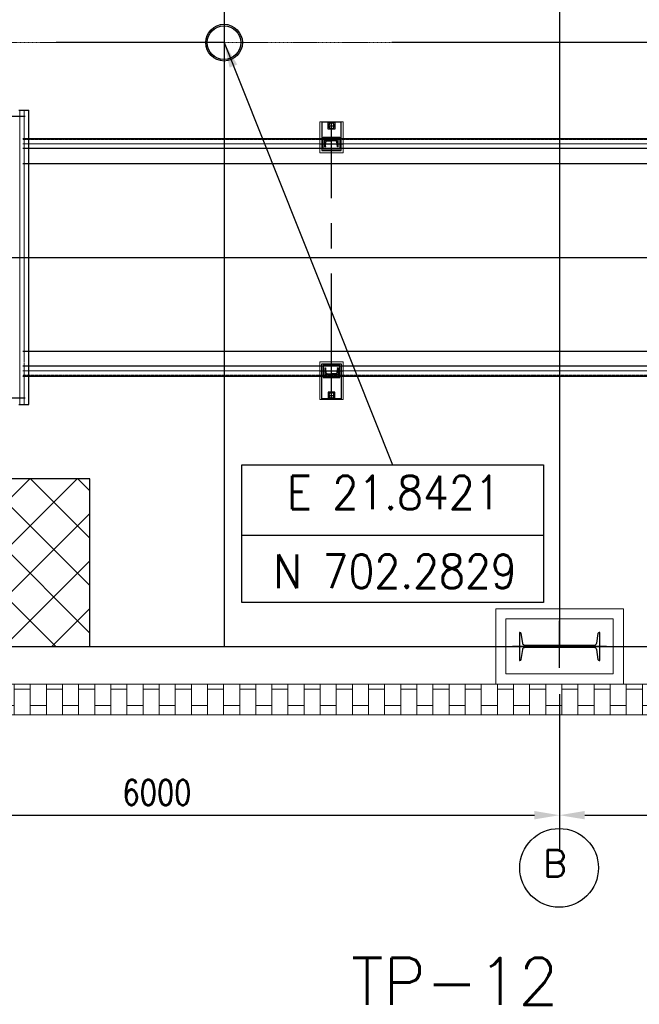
# Model space of a CAD drawing. Header units: inches. Extents: x -204116 to 930598, y -391373 to 256461.
# Tile 131 of 225: x 362699 to 367315, y -212041 to -204703. Entities that reach past the tile are written whole.
import ezdxf
from ezdxf.enums import TextEntityAlignment as Align
from ezdxf.lldxf.tags import DXFTag

# ---------------------------------------------------------------- set-up
doc = ezdxf.new("R2010")
doc.units = ezdxf.units.IN
doc.header["$LTSCALE"] = 10
doc.header["$MEASUREMENT"] = 0
doc.header["$PDMODE"] = 1
doc.header["$PDSIZE"] = 1000
for name, pattern in [('CENTER', [2, 1.25, -0.25, 0.25, -0.25]), ('CONTINOUS', [0]), ('HIDDEN', [0.375, 0.25, -0.125]), ('PHANTOM2', [1.25, 0.625, -0.125, 0.125, -0.125, 0.125, -0.125])]:
    doc.linetypes.add(name, pattern=pattern)
doc.layers.get('Defpoints').update_dxf_attribs({"lineweight": 25})
doc.layers.add('BELT', color=4, linetype='Continuous')
doc.layers.add('EQP', color=71, linetype='Continuous')
for name, color, linetype, lineweight in [('BEV0002', 1, 'CENTER', 9), ('cen', 2, 'CENTER2', 25), ('CENTER', 2, 'CENTER', 25), ('CTEXT2', 3, 'Continuous', 25), ('HIDDEN', 1, 'HIDDEN', 25), ('HIDEN', 8, 'CONTINOUS', 9), ('OBJECT', 7, 'Continuous', 25), ('P', 5, 'PHANTOM2', 9), ('TEXT', 3, 'Continuous', 25)]:
    doc.layers.add(name, color=color, linetype=linetype, lineweight=lineweight)
doc.styles.add('MIC', font='romans.shx', dxfattribs={"width": 0.8})
doc.styles.add('romans', font='romans.shx', dxfattribs={"width": 0.8})
doc.styles.add('S3', font='romans.shx', dxfattribs={"width": 0.8})
doc.styles.get("Standard").update_dxf_attribs({"font": 'simplex.shx'})
tags = doc.linetypes.add('CENTER2', pattern=[1.125, 0.75, -0.125, 0.125, -0.125]).pattern_tags.tags
tags[10:11] = [DXFTag(74, 4), DXFTag(75, 0), DXFTag(340, '0'), DXFTag(46, 1.0), DXFTag(50, 0.0), DXFTag(44, 0.0), DXFTag(45, 0.0)]
tags[8:9] = [DXFTag(74, 4), DXFTag(75, 0), DXFTag(340, '0'), DXFTag(46, 1.0), DXFTag(50, 0.0), DXFTag(44, 0.0), DXFTag(45, 0.0)]
tags[6:7] = [DXFTag(74, 4), DXFTag(75, 0), DXFTag(340, '0'), DXFTag(46, 1.0), DXFTag(50, 0.0), DXFTag(44, 0.0), DXFTag(45, 0.0)]
tags[4:5] = [DXFTag(74, 4), DXFTag(75, 0), DXFTag(340, '0'), DXFTag(46, 1.0), DXFTag(50, 0.0), DXFTag(44, 0.0), DXFTag(45, 0.0)]
doc.dimstyles.new('1_75', dxfattribs={"dimscale": 75, "dimtxt": 2.5, "dimasz": 2.5, "dimexe": 1, "dimexo": 2, "dimgap": 1, "dimtad": 1, "dimtoh": 1, "dimdec": 0, "dimzin": 9, "dimdsep": 46, "dimtxsty": 'MIC', "dimcen": 2.5, "dimclrd": 1, "dimclre": 1, "dimclrt": 256, "dimadec": 0, "dimazin": 0, "dimtfac": 1, "dimtdec": 0, "dimtmove": 2, "dimatfit": 3, "dimfxl": 1, "dimlwd": -1, "dimlwe": -1, "dimarcsym": 0})

# ---------------------------------------------------------------- blocks, each defined once
blk = doc.blocks.new('ss')
for p, q in [((1740804.4, -1566403.1, 1912505.1), (1740804.4, -1566453.1, 1912505.1)), ((1740854.4, -1566403.1, 1912505.1), (1740804.4, -1566403.1, 1912505.1)), ((1740852.3, -1566408.7, 1912505.1), (1740817.5, -1566412.4, 1912505.1)), ((1740854.4, -1566403.1, 1912505.1), (1740854.4, -1566406.3, 1912505.1)), ((1742500.4, -1566403.1, 1912505.1), (1742500.4, -1566406.3, 1912505.1)), ((1742500.4, -1566403.1, 1912505.1), (1742550.4, -1566403.1, 1912505.1)), ((1742502.6, -1566408.7, 1912505.1), (1742537.4, -1566412.4, 1912505.1)), ((1742550.4, -1566403.1, 1912505.1), (1742550.4, -1566453.1, 1912505.1)), ((1740804.4, -1566503.1, 1912505.1), (1740804.4, -1566453.1, 1912505.1)), ((1740809.4, -1566421.3, 1912505.1), (1740809.4, -1566453.1, 1912505.1)), ((1740809.4, -1566485, 1912505.1), (1740809.4, -1566453.1, 1912505.1)), ((1742545.4, -1566421.3, 1912505.1), (1742545.4, -1566453.1, 1912505.1)), ((1742545.4, -1566485, 1912505.1), (1742545.4, -1566453.1, 1912505.1)), ((1742550.4, -1566503.1, 1912505.1), (1742550.4, -1566453.1, 1912505.1)), ((1740854.4, -1566503.1, 1912505.1), (1740804.4, -1566503.1, 1912505.1)), ((1740852.3, -1566497.6, 1912505.1), (1740817.5, -1566493.9, 1912505.1)), ((1740854.4, -1566503.1, 1912505.1), (1740854.4, -1566500, 1912505.1)), ((1742500.4, -1566503.1, 1912505.1), (1742500.4, -1566500, 1912505.1)), ((1742500.4, -1566503.1, 1912505.1), (1742550.4, -1566503.1, 1912505.1)), ((1742502.6, -1566497.6, 1912505.1), (1742537.4, -1566493.9, 1912505.1))]:
    blk.add_line(p, q)
at = {"elevation": 1912505.1}
for points in [[(1740882.4, -1566525.6), (1740671.1, -1566525.6), (1740671.1, -1566380.6), (1740882.4, -1566380.6)], [(1742472.4, -1566525.6), (1742732.7, -1566525.6), (1742732.7, -1566380.6), (1742472.4, -1566380.6)], [(1740672.2, -1566478.1), (1740722.2, -1566478.1), (1740722.2, -1566428.1), (1740672.2, -1566428.1)], [(1742731.6, -1566478.1), (1742681.6, -1566478.1), (1742681.6, -1566428.1), (1742731.6, -1566428.1)]]:
    blk.add_lwpolyline(points, close=True, dxfattribs=at)
at = {"linetype": 'Continuous', "elevation": 1912505.1}
for points in [[(1740872.4, -1566515.6), (1740872.4, -1566390.6), (1740782.4, -1566390.6), (1740782.4, -1566515.6)], [(1742482.4, -1566515.6), (1742482.4, -1566390.6), (1742572.4, -1566390.6), (1742572.4, -1566515.6)]]:
    blk.add_lwpolyline(points, close=True, dxfattribs=at)
for centre in [(1740697.2, -1566453.1, 1912505.1), (1742706.6, -1566453.1, 1912505.1)]:
    blk.add_circle(centre, 20.8)
for centre, radius, start, end in [((1740818.4, -1566421.3, 1912505.1), 9, 96, 180), ((1740852, -1566406.3, 1912505.1), 2.4, 276, 0), ((1742502.8, -1566406.3, 1912505.1), 2.4, 180, 264), ((1742536.4, -1566421.3, 1912505.1), 9, 360, 84), ((1740818.4, -1566485, 1912505.1), 9, 180, 264), ((1742536.4, -1566485, 1912505.1), 9, 276, 360), ((1740852, -1566500, 1912505.1), 2.4, 0, 84), ((1742502.8, -1566500, 1912505.1), 2.4, 96, 180)]:
    blk.add_arc(centre, radius, start, end)
at = {"layer": 'CENTER', "ltscale": 75}
for p, q in [((1740832.4, -1566365.6, 1912505.1), (1740832.4, -1566540.6, 1912505.1)), ((1740832.4, -1566365.6, 1912505.1), (1740832.4, -1566540.6, 1912505.1)), ((1742522.4, -1566365.6, 1912505.1), (1742522.4, -1566540.6, 1912505.1)), ((1742522.4, -1566365.6, 1912505.1), (1742522.4, -1566540.6, 1912505.1)), ((1742736.4, -1566453.1, 1912505.1), (1740667.5, -1566453.1, 1912505.1)), ((1740697.2, -1566428.1, 1912505.1), (1740697.2, -1566478.1, 1912505.1)), ((1742706.6, -1566428.1, 1912505.1), (1742706.6, -1566478.1, 1912505.1))]:
    blk.add_line(p, q, dxfattribs=at)
at = {"layer": 'HIDEN', "color": 8, "ltscale": 25, "elevation": 1912505.1}
for points in [[(1740897.4, -1566540.6), (1740667.5, -1566540.6), (1740667.5, -1566365.6), (1740897.4, -1566365.6)], [(1742457.4, -1566540.6), (1742736.4, -1566540.6), (1742736.4, -1566365.6), (1742457.4, -1566365.6)]]:
    blk.add_lwpolyline(points, close=True, dxfattribs=at)
blk = doc.blocks.new('TakeUp Plan')
at = {"color": 1}
for p, q in [((1218.7, 1050, -2), (782.1, 1050, -2)), ((1218.7, -1050, -2), (782.1, -1050, -2))]:
    blk.add_line(p, q, dxfattribs=at)
for p, q in [((1171.4, 1097.5, -7), (1245.9, 1097.5, -2.4)), ((1245.9, -1097.5, -6.5), (1245.9, 1097.5, -2.4)), ((1171.4, -1097.5, -2), (1245.9, -1097.5, -6.5))]:
    blk.add_line(p, q)
at = {"layer": 'BEV0002'}
blk.add_line((1210.9, -1097.5, -6.5), (1210.9, 1097.5, -2.4), dxfattribs=at)
at = {"layer": 'P', "color": 0, "linetype": 'Continuous', "elevation": -6.9}
blk.add_lwpolyline([(1179.7, 1097.5), (1179.7, -1097.5)], dxfattribs=at)
blk = doc.blocks.new('MB 600')
at = {"layer": 'cen'}
for p, q in [((1434932.6, -1594060.7, -4420572.3), (1434932.6, -1594410.7, -4420572.3)), ((1434582.6, -1594220.1, -4420572.3), (1435282.6, -1594220.1, -4420572.3))]:
    blk.add_line(p, q, dxfattribs=at)
at = {"layer": 'EQP', "color": 3, "ltscale": 0.05, "elevation": -4420572.3}
blk.add_lwpolyline([(1434632.6, -1594115.1), (1434632.6, -1594325.1), (1434637.3, -1594325.1, 0.373885), (1434647.2, -1594316.5), (1434657.4, -1594243.3, -0.373885), (1434677.2, -1594226.1), (1435188, -1594226.1, -0.373885), (1435207.8, -1594243.3), (1435218.1, -1594316.5, 0.373885), (1435228, -1594325.1), (1435232.6, -1594325.1), (1435232.6, -1594115.1), (1435227.9, -1594115.1, 0.373885), (1435218, -1594123.7), (1435207.8, -1594196.8, -0.373885), (1435188, -1594214.1), (1434677.2, -1594214.1, -0.373885), (1434657.4, -1594196.9), (1434647.2, -1594123.7, 0.373885), (1434637.2, -1594115.1)], format="xyb", close=True, dxfattribs=at)
blk = doc.blocks.new('*D504')
at = {"color": 1, "transparency": 16777216}
for p, q in [((360721, -209683.7), (360721, -210894.4)), ((366721, -209729.4), (366721, -210894.4)), ((360908.5, -210631.9), (366533.5, -210631.9))]:
    blk.add_line(p, q, dxfattribs=at)
for points in [[(360908.5, -210600.6), (360908.5, -210663.1), (360721, -210631.9)], [(366533.5, -210600.6), (366533.5, -210663.1), (366721, -210631.9)]]:
    blk.add_solid(points, dxfattribs=at)
at = {"layer": 'Defpoints', "color": 0, "transparency": 16777216}
for p in [(360721, -209533.7, -4420572.3), (366721, -209579.4, -4420572.3), (366721, -210631.9)]:
    blk.add_point(p, dxfattribs=at)
at = {"transparency": 16777216, "insert": (363721, -210463.1), "char_height": 187.5, "attachment_point": 5, "style": 'MIC'}
blk.add_mtext('6000', dxfattribs=at)
blk = doc.blocks.new('*D505')
at = {"color": 1, "transparency": 16777216}
for p, q in [((371721, -209684.2), (371721, -210894.4)), ((366721, -209729.4), (366721, -210894.4)), ((366908.5, -210631.9), (371533.5, -210631.9))]:
    blk.add_line(p, q, dxfattribs=at)
for points in [[(366908.5, -210600.6), (366908.5, -210663.1), (366721, -210631.9)], [(371533.5, -210600.6), (371533.5, -210663.1), (371721, -210631.9)]]:
    blk.add_solid(points, dxfattribs=at)
at = {"layer": 'Defpoints', "color": 0, "transparency": 16777216}
for p in [(366721, -209579.4, -4420572.3), (371721, -209534.2, -4420572.3), (371721, -210631.9)]:
    blk.add_point(p, dxfattribs=at)
at = {"transparency": 16777216, "insert": (369221, -210463.1), "char_height": 187.5, "attachment_point": 5, "style": 'MIC'}
blk.add_mtext('5000', dxfattribs=at)

msp = doc.modelspace()

# ---------------------------------------------------------------- hatches: boundary and pattern name
at = {"layer": 'HIDEN', "ltscale": 25}
h = msp.add_hatch(dxfattribs=at)
h.set_pattern_fill('AR-B816', color=8, scale=15, angle=270, style=0)
h.set_pattern_definition([(270, (-1635342.63, 1621986.56), (120, -2e-14), []), (0, (-1635342.63, 1621986.56), (120, 120), [120, -120])])
h.paths.add_polyline_path([(360016, -208704.1), (360246, -208704.1), (360246, -209654.4), (372196, -209654.4), (372196, -208704.1), (372426, -208704.1), (372426, -209884.4), (360016, -209884.4)])
h.paths.add_polyline_path([(360016, -201044.4), (360246, -201044.4), (360246, -200094.4), (368746, -200094.4), (368746, -199864.4), (360016, -199864.4)])
h.paths.add_polyline_path([(372426, -201044.4), (372196, -201044.4), (372196, -200094.4), (371246, -200094.4), (371246, -199864.4), (372426, -199864.4)])
at = {"layer": 'HIDEN'}
h = msp.add_hatch(dxfattribs=at)
h.set_pattern_fill('ANSI37', color=251, scale=2000, angle=-90, style=0)
h.set_pattern_definition([(315, (1542583, 871983.6), (176.776695, 176.776695), []), (45, (1542583, 871983.6), (-176.776695, 176.776695), [])])
h.paths.add_polyline_path([(363221, -208124.3), (360721, -208124.3), (360721, -209374.3), (363221, -209374.3)])

# ---------------------------------------------------------------- linework, layer by layer
at = {"color": 1, "ltscale": 500}
for p, q in [((366721, -196594.4, -5.2), (366721, -209374.3, -5.2)), ((359027.3, -206474.3, -4.2), (373089.1, -206474.3, -4.4)), ((360721, -209374.3, -5.2), (371721, -209374.3, -5.2))]:
    msp.add_line(p, q, dxfattribs=at)
at = {"color": 1}
msp.add_line((364221, -200374.3, -3.2), (364221, -209374.3, -3.2), dxfattribs=at)
at = {"color": 1, "linetype": 'CENTER', "lineweight": 0, "ltscale": 0.5}
for p, q in [((360721, -204874.3), (548562.8, -204874.3)), ((362721, -206474.3, 4420572.3), (548562.8, -206474.3, 4420572.3))]:
    msp.add_line(p, q, dxfattribs=at)
at = {"color": 0}
msp.add_line((364354, -208544.5, 19193827.3), (366600.4, -208544.5, 19193827.3), dxfattribs=at)
at = {"color": 0, "elevation": 19193827.3}
msp.add_lwpolyline([(364354, -208021.1), (366600.4, -208021.1), (366600.4, -209046.4), (364354, -209046.4)], close=True, dxfattribs=at)
at = {"elevation": -5.2}
msp.add_lwpolyline([(360721, -209374.3), (363221, -209374.3), (363221, -208124.3), (360721, -208124.3)], close=True, dxfattribs=at)
for centre, radius in [((364221, -204874.3, -2), 136.9), ((364221, -204874.3), 125)]:
    msp.add_circle(centre, radius)
at = {"color": 114}
msp.add_circle((366717.2, -211024.5, 4420567.1), 293.3, dxfattribs=at)
at = {"layer": 'BELT'}
for p, q in [((362721, -205774.3, 12544201.1), (546894.2, -205774.3, 4925571.5)), ((362721, -207174.3, 12543902.7), (546894.2, -207174.3, 4928009.3))]:
    msp.add_line(p, q, dxfattribs=at)
at = {"layer": 'cen', "linetype": 'CENTER', "ltscale": 500}
for p, q in [((364221, -204668.9, -2), (364221, -205079.6, -2)), ((371721, -204874.3, -4.6), (360721, -204874.3, -3.2))]:
    msp.add_line(p, q, dxfattribs=at)
at = {"layer": 'cen', "linetype": 'CENTER2', "lineweight": 9, "ltscale": 0.01}
for p, q in [((362721, -205629.3, 12650530.7), (545597, -205629.3, 4713819.2)), ((362721, -207319.3, 12650530.7), (545597, -207319.3, 4713819.2))]:
    msp.add_line(p, q, dxfattribs=at)
at = {"layer": 'HIDDEN', "lineweight": 9, "ltscale": 0.01}
for p, q in [((362721, -205595, 12650528), (545597, -205595, 4713817)), ((362721, -207353.6, 12650534.1), (545597, -207353.6, 4713823))]:
    msp.add_line(p, q, dxfattribs=at)
at = {"layer": 'HIDEN', "color": 8, "ltscale": 25}
for p, q in [((372196, -209654.4, -5.2), (360246, -209654.4, -5.2)), ((372426, -209884.4, -5.2), (360016, -209884.4, -5.2))]:
    msp.add_line(p, q, dxfattribs=at)
at = {"layer": 'HIDEN', "color": 8, "ltscale": 25, "elevation": -5.2}
for points in [[(367196, -209654.4), (366246, -209654.4), (366246, -209094.4), (367196, -209094.4)], [(367121, -209579.4), (366321, -209579.4), (366321, -209169.4), (367121, -209169.4)]]:
    msp.add_lwpolyline(points, close=True, dxfattribs=at)
at = {"layer": 'OBJECT'}
for p, q in [((362721, -205589.3, 12650530.2), (545597, -205589.3, 4713819.2)), ((545597, -205664.3, 4713819.2), (362721, -205664.3, 12650530.2)), ((545597, -207284.3, 4713823), (362721, -207284.3, 12650534.1)), ((362721, -207359.3, 12650534.1), (545597, -207359.3, 4713823))]:
    msp.add_line(p, q, dxfattribs=at)

# ---------------------------------------------------------------- block references
msp.add_blockref('TakeUp Plan', (361521, -206474.3))
at = {"xscale": -1, "rotation": 90}
msp.add_blockref('ss', (-1201432.1, 1535203.2, -1912505.1), dxfattribs=at)
at = {"rotation": 180}
msp.add_blockref('MB 600', (1801653.6, -1803594.3, 4420567.1), dxfattribs=at)

# ---------------------------------------------------------------- texts
at = {"layer": 'CTEXT2'}
msp.add_text('%%UTP-12', height=350, dxfattribs=at).set_placement((365168.2, -212150.7), align=Align.BOTTOM_LEFT)
at = {"layer": 'TEXT', "style": 'S3', "width": 0.9}
for s, p in [('E 21.8421', (365486.2, -208227.2, 19193827.3)), ('N 702.2829', (365495.2, -208814.3, 19193827.3))]:
    msp.add_text(s, height=250, rotation=360, dxfattribs=at).set_placement(p, align=Align.MIDDLE_CENTER)
at = {"layer": 'TEXT', "style": 'romans'}
msp.add_text('B', height=200, dxfattribs=at).set_placement((366595.4, -211090.4, 4420823.5))

# ---------------------------------------------------------------- dimensions: what is measured, and where the dimension line sits
for base, p1, p2, picture, middle in [((366721, -210631.9, 4420567.1), (360721, -209533.7, -5.2), (366721, -209579.4, -5.2), '*D504', (363721, -210463.1, 4420567.1)), ((371721, -210631.9, 4420567.1), (366721, -209579.4, -5.2), (371721, -209534.2, -5.2), '*D505', (369221, -210463.1, 4420567.1))]:
    dim = msp.add_linear_dim(base=base, p1=p1, p2=p2, dimstyle='1_75', override={"dimexe": 3.5, "dimfxl": 0.18, "dimarcsym": 1})
    dim.commit()
    dim.dimension.update_dxf_attribs({"geometry": picture, "text_midpoint": middle})

# ---------------------------------------------------------------- leaders
msp.add_leader([(364221, -204874.3), (365477.2, -208021.1)], dimstyle='1_75', override={"dimgap": 1, "dimtad": 0})

doc.saveas('drawing.dxf')
